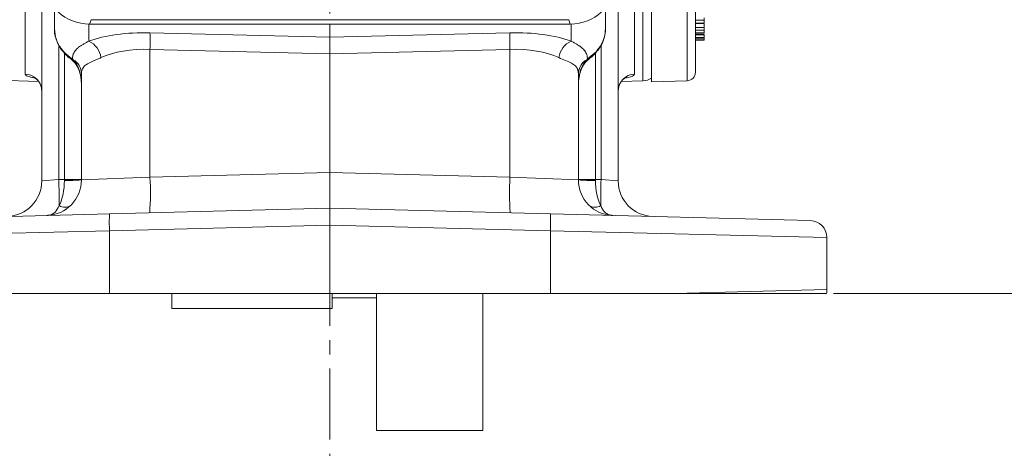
# Model space of a CAD drawing. Header units: inches. Extents: x 0.3 to 33.9, y 0.2 to 21.6.
# Tile 10 of 25: x 20.8 to 27.7, y 4.9 to 7.9. Entities that reach past the tile are written whole.
import ezdxf

# ---------------------------------------------------------------- set-up
doc = ezdxf.new("R2010")
doc.units = ezdxf.units.IN
doc.header["$MEASUREMENT"] = 0
doc.linetypes.add('CENTERX2', pattern=[0.8, 0.5, -0.1, 0.1, -0.1])
doc.layers.add('SLD-0', color=7, linetype='Continuous', lineweight=15)
doc.styles.add('SLDTEXTSTYLE0', font='TXT', dxfattribs={"width": 0.75})
doc.dimstyles.new('SLDDIMSTYLE0', dxfattribs={"dimtxt": 0.25, "dimasz": 0.13, "dimexe": 0, "dimexo": 0.0625, "dimgap": 0.0625, "dimtad": 0, "dimtih": 1, "dimtoh": 1, "dimrnd": 1e-09, "dimzin": 12, "dimdsep": 46, "dimtxsty": 'SLDTEXTSTYLE0', "dimsah": 1, "dimcen": 0.09, "dimadec": 0, "dimazin": 3, "dimtfac": 1, "dimtofl": 0, "dimtmove": 0, "dimatfit": 3, "dimfxl": 1, "dimfrac": 2, "dimtolj": 1, "dimtzin": 12, "dimarcsym": 0})

# ---------------------------------------------------------------- blocks, each defined once
blk = doc.blocks.new('_D_10')
at = {"layer": 'SLD-0'}
for p, q in [((23.0055, 13.5316), (31.06, 13.5316)), ((30.935, 13.5316), (30.935, 10.1526)), ((30.3636, 9.7786), (30.3128, 9.7786)), ((30.3128, 9.7786), (30.3128, 9.3817)), ((31.5065, 9.7786), (31.5573, 9.7786)), ((31.5573, 9.7786), (31.5573, 9.3817)), ((30.3128, 9.3817), (30.3636, 9.3817)), ((31.5573, 9.3817), (31.5065, 9.3817)), ((30.935, 5.952), (30.935, 9.3309)), ((26.5026, 5.952), (31.06, 5.952))]:
    blk.add_line(p, q, dxfattribs=at)
for points in [[(30.935, 13.5316), (30.915, 13.4016), (30.955, 13.4016)], [(30.935, 5.952), (30.955, 6.082), (30.915, 6.082)]]:
    blk.add_solid(points, dxfattribs=at)
at = {"layer": 'SLD-0', "char_height": 0.25, "attachment_point": 1, "style": 'SLDTEXTSTYLE0'}
for s, insert in [('7.58', (30.5102, 10.1516, -1.544)), ('192.52', (30.4271, 9.704, -1.544))]:
    blk.add_mtext(s, dxfattribs=dict(at, insert=insert))
blk = doc.blocks.new('_D_11')
at = {"layer": 'SLD-0'}
for p, q in [((26.8722, 12.2056), (29.0624, 12.2056)), ((28.9374, 12.2056), (28.9374, 9.4897)), ((28.366, 9.1156), (28.3152, 9.1156)), ((28.3152, 9.1156), (28.3152, 8.7187)), ((29.5089, 9.1156), (29.5597, 9.1156)), ((29.5597, 9.1156), (29.5597, 8.7187)), ((28.3152, 8.7187), (28.366, 8.7187)), ((29.5597, 8.7187), (29.5089, 8.7187)), ((28.9374, 5.952), (28.9374, 8.668)), ((26.5026, 5.952), (29.0624, 5.952))]:
    blk.add_line(p, q, dxfattribs=at)
for points in [[(28.9374, 12.2056), (28.9174, 12.0756), (28.9574, 12.0756)], [(28.9374, 5.952), (28.9574, 6.082), (28.9174, 6.082)]]:
    blk.add_solid(points, dxfattribs=at)
at = {"layer": 'SLD-0', "char_height": 0.25, "attachment_point": 1, "style": 'SLDTEXTSTYLE0'}
for s, insert in [('6.25', (28.5126, 9.4887, -1.544)), ('158.84', (28.4294, 9.041, -1.544))]:
    blk.add_mtext(s, dxfattribs=dict(at, insert=insert))

msp = doc.modelspace()

# ---------------------------------------------------------------- linework, layer by layer
at = {"color": 7, "linetype": 'Continuous', "lineweight": 15}
for p, q in [((20.8097, 7.4962), (20.8097, 8.099)), ((20.9255, 6.7436), (20.9255, 8.0051)), ((25.1014, 7.9829), (25.1014, 7.4962)), ((25.22, 7.9782), (25.22, 7.4408)), ((21.0155, 7.9548), (21.0155, 7.8146)), ((24.8955, 7.8146), (24.8955, 7.9548)), ((24.9855, 7.9483), (24.9855, 6.7436)), ((21.2628, 7.8482), (21.2732, 7.879)), ((21.2628, 7.8482), (24.6473, 7.8482)), ((21.2732, 7.879), (24.6369, 7.879)), ((22.9555, 7.8454), (22.9555, 7.8482)), ((22.9555, 7.7565), (22.9555, 7.8454)), ((24.6473, 7.8482), (24.6369, 7.879)), ((25.53, 7.8757), (25.59, 7.8757)), ((25.59, 7.855), (25.53, 7.855)), ((25.59, 7.853), (25.53, 7.853)), ((21.6881, 7.7869), (22.9555, 7.7565)), ((22.9555, 7.7565), (24.223, 7.7869)), ((25.53, 7.8242), (25.59, 7.8242)), ((25.53, 7.8042), (25.59, 7.8042)), ((25.59, 7.7871), (25.53, 7.7871)), ((25.53, 7.7767), (25.59, 7.7767)), ((25.53, 7.7732), (25.59, 7.7732)), ((22.9555, 7.7565), (22.9555, 7.6398)), ((25.59, 7.753), (25.53, 7.753)), ((25.59, 7.7447), (25.53, 7.7447)), ((25.59, 7.7358), (25.53, 7.7358)), ((22.9555, 7.6398), (21.6881, 7.6702)), ((21.6881, 7.6702), (21.6881, 6.7699)), ((24.223, 7.6702), (22.9555, 7.6398)), ((22.9555, 6.8031), (22.9555, 7.6398)), ((24.223, 6.7699), (24.223, 7.6702)), ((24.7689, 7.6024), (24.8305, 7.6539)), ((21.1302, 7.6026), (21.1378, 7.5972)), ((21.1422, 7.6024), (21.1475, 7.5972)), ((24.7636, 7.5972), (24.7689, 7.6024)), ((19.4069, 7.4955), (20.9036, 7.4433)), ((21.2055, 6.751), (21.2055, 7.4986)), ((24.7055, 7.4986), (24.7055, 6.751)), ((25.0073, 7.4432), (25.1597, 7.4486)), ((25.22, 7.4408), (25.4721, 7.4496)), ((21.6881, 6.7699), (22.9555, 6.8031)), ((22.9555, 6.8031), (24.223, 6.7699)), ((22.9555, 6.8031), (22.9555, 6.5532)), ((20.9255, 6.7436), (21.0462, 6.7531)), ((21.0462, 6.7531), (21.0849, 6.7541)), ((21.0849, 6.7541), (21.2055, 6.7541)), ((21.2055, 6.751), (21.6881, 6.7699)), ((24.223, 6.7699), (24.7055, 6.751)), ((24.7055, 6.7541), (24.8262, 6.7541)), ((24.8262, 6.7541), (24.8649, 6.7531)), ((24.8649, 6.7531), (24.9855, 6.7436)), ((21.4032, 6.5126), (22.9555, 6.5532)), ((22.9555, 6.5532), (24.5079, 6.5126)), ((22.9555, 6.4333), (22.9555, 6.5532)), ((19.5724, 6.4647), (21.4032, 6.5126)), ((24.5079, 6.5126), (26.3387, 6.4647)), ((21.4032, 6.3926), (19.4555, 6.3447)), ((22.9555, 6.4333), (21.4032, 6.3926)), ((21.4032, 6.3926), (21.4032, 5.952)), ((22.9555, 6.4333), (22.9555, 5.952)), ((24.5079, 6.3926), (22.9555, 6.4333)), ((24.5079, 5.952), (24.5079, 6.3926)), ((26.4555, 6.3447), (24.5079, 6.3926)), ((26.4555, 6.3447), (26.4555, 5.9785)), ((25.379, 5.952), (26.4555, 5.9785)), ((21.4032, 5.952), (20.5321, 5.952)), ((22.9555, 5.952), (21.4032, 5.952)), ((21.843, 5.8465), (21.843, 5.952)), ((24.5079, 5.952), (22.9555, 5.952)), ((22.971, 5.8465), (22.971, 5.952)), ((22.971, 5.922), (23.283, 5.922)), ((23.283, 4.987), (23.283, 5.952)), ((24.033, 4.987), (24.033, 5.952)), ((25.379, 5.952), (24.5079, 5.952)), ((21.843, 5.8465), (22.971, 5.8465)), ((23.283, 4.987), (24.033, 4.987))]:
    msp.add_line(p, q, dxfattribs=at)
at = {"color": 8, "linetype": 'Continuous', "lineweight": 15}
for p, q in [((25.1597, 7.4486), (25.1597, 7.985)), ((25.4721, 7.9871), (25.4721, 7.4496)), ((21.2568, 7.8482), (21.2568, 7.7285)), ((22.9555, 7.8454), (22.8171, 7.8482)), ((23.094, 7.8482), (22.9555, 7.8454)), ((24.6543, 7.7285), (24.6543, 7.8482)), ((21.0462, 7.6988), (21.0462, 6.7531)), ((24.8649, 6.7531), (24.8649, 7.6991)), ((21.0849, 6.7541), (21.0849, 7.6438)), ((24.8262, 7.6442), (24.8262, 6.7541))]:
    msp.add_line(p, q, dxfattribs=at)
at = {"color": 8, "linetype": 'Continuous', "lineweight": 15, "flags": 128}
for points in [[(21.0805, 7.6539), (21.0784, 7.6515), (21.0782, 7.6511)], [(24.8305, 7.6539), (24.8327, 7.6515), (24.8328, 7.6511)], [(21.1422, 7.6024), (21.1354, 7.6014), (21.1304, 7.6031)], [(24.7689, 7.6024), (24.7757, 7.6014), (24.7807, 7.6031)]]:
    msp.add_lwpolyline(points, dxfattribs=at)
at = {"color": 7, "linetype": 'Continuous', "lineweight": 15}
for centre, radius, start, end in [((19.9581, 7.7286), 1.731, 358.06944, 1.93056), ((25.953, 7.7286), 1.731, 178.06944, 181.93056), ((21.1944, 7.5921), 0.15, 7.5632, 65.40884), ((24.7167, 7.5921), 0.15, 114.59116, 172.4368), ((21.0904, 7.4972), 0.1152, 0.72547, 60.28003), ((24.8207, 7.4972), 0.1152, 119.71997, 179.27453), ((20.8066, 7.3773), 0.1189, 0.45905, 88.49515), ((25.1045, 7.3773), 0.1189, 91.50485, 179.54095), ((25.47, 7.5095), 0.06, 272, 0), ((25.1555, 7.5685), 0.12, 272, 302.51361), ((20.6755, 6.7436), 0.25, 271.5, 0), ((20.9555, 6.751), 0.25, 271.5, 0), ((15.8417, 6.6047), 5.2066, 359.61685, 1.6338), ((21.1144, 7.9279), 1.1805, 268.57209, 274.42791), ((19.8945, 6.6606), 1.7969, 355.51233, 3.48782), ((26.0166, 6.6606), 1.7969, 176.51218, 184.48767), ((24.9555, 6.751), 0.25, 180, 268.5), ((24.7967, 7.9279), 1.1805, 265.57209, 271.42791), ((30.0694, 6.6047), 5.2066, 178.3662, 180.38315), ((25.2355, 6.7436), 0.25, 180, 268.5), ((21.0875, 6.6321), 0.0736, 237.68444, 305.31556), ((24.8235, 6.6321), 0.0736, 234.68444, 302.31556), ((22.5498, 6.4526), 1.1481, 177.00545, 182.99455), ((23.3613, 6.4526), 1.1481, 357.00545, 2.99455), ((26.3355, 6.3447), 0.12, 0, 88.5), ((26.3355, 5.9785), 0.12, 347.24259, 0)]:
    msp.add_arc(centre, radius, start, end, dxfattribs=at)
at = {"color": 8, "linetype": 'Continuous', "lineweight": 15}
for centre, start, end in [((21.1433, 7.6092), 233.20601, 289.34521), ((24.7678, 7.6092), 250.66842, 306.67994)]:
    msp.add_arc(centre, 0.0127, start, end, dxfattribs=at)
at = {"color": 7, "linetype": 'Continuous', "lineweight": 15}
for centre, major_axis, ratio, start_param, end_param in [((21.2724, 8.1458), (0.313, 0.0656), 0.927683, 2.949574, 4.490212), ((24.6377, 8.1458), (0.313, -0.0656), 0.927683, 4.934566, 6.475204), ((21.7099, 7.5463), (0.6249, -0.0274), 0.383235, 1.622509, 2.398549), ((24.2012, 7.5463), (0.6249, 0.0274), 0.383235, 0.743044, 1.519084), ((21.7055, 7.4297), (0.4998, -0.0303), 0.478472, 1.634733, 2.410774), ((24.2055, 7.4297), (0.4998, 0.0303), 0.478472, 0.730819, 1.506859), ((21.0805, 7.4245), (0, 0.2045), 0.611254, 4.712389, 5.718047), ((24.8305, 7.4245), (0, 0.2045), 0.611254, 0.565139, 1.570796), ((20.9555, 6.751), (-0.0065, 0.2499), 0.517444, 3.888295, 4.686209), ((21.0805, 6.7542), (-0.0033, 0.25), 0.017441, 4.686437, 4.711704), ((24.9555, 6.751), (0.0065, 0.2499), 0.517444, 1.596976, 2.39489), ((24.8305, 6.7542), (0.0033, 0.25), 0.017441, 1.571481, 1.596748)]:
    msp.add_ellipse(centre, major_axis=major_axis, ratio=ratio, start_param=start_param, end_param=end_param, dxfattribs=at)
for points, knots in [([(25.53, 8.0363), (25.53, 7.9841), (25.53, 7.8787), (25.53, 7.7505), (25.53, 7.645), (25.53, 7.5681), (25.53, 7.5187), (25.53, 7.5126), (25.53, 7.5095)], [0, 0, 0, 0, 0.159873, 0.3226643, 0.488197, 0.6577181, 0.8283959, 1, 1, 1, 1]), ([(25.59, 7.8757), (25.59, 7.8771), (25.59, 7.8809), (25.59, 7.8867), (25.59, 7.891), (25.59, 7.8931)], [0, 0, 0, 0, 0.218061, 0.607467, 1, 1, 1, 1]), ([(25.59, 7.8757), (25.59, 7.8747), (25.59, 7.8719), (25.59, 7.866), (25.59, 7.8605), (25.59, 7.8563), (25.59, 7.8554), (25.59, 7.855)], [0, 0, 0, 0, 0.116766, 0.316948, 0.687458, 0.870936, 1, 1, 1, 1]), ([(25.59, 7.8559), (25.59, 7.8555), (25.59, 7.8546), (25.59, 7.8546), (25.59, 7.8549), (25.59, 7.855)], [0, 0, 0, 0, 0.401746, 0.89204, 1, 1, 1, 1]), ([(25.59, 7.8242), (25.59, 7.8247), (25.59, 7.8259), (25.59, 7.8306), (25.59, 7.8387), (25.59, 7.8458), (25.59, 7.8499)], [0, 0, 0, 0, 0.131408, 0.309945, 0.60289, 1, 1, 1, 1]), ([(21.0155, 7.8146), (21.0181, 7.7892), (21.0233, 7.7385), (21.0535, 7.6852), (21.0757, 7.6595), (21.0805, 7.6539)], [0, 0, 0, 0, 0.440119, 0.877499, 1, 1, 1, 1]), ([(21.0165, 7.8115), (21.0163, 7.8071), (21.0153, 7.787), (21.023, 7.7512), (21.0397, 7.707), (21.0592, 7.6733), (21.0744, 7.6567), (21.079, 7.6517)], [0, 0, 0, 0, 0.077196, 0.345933, 0.619108, 0.886465, 1, 1, 1, 1]), ([(24.8305, 7.6539), (24.8434, 7.6702), (24.8724, 7.7067), (24.8926, 7.7635), (24.8948, 7.8013), (24.8955, 7.8146)], [0, 0, 0, 0, 0.342388, 0.768147, 1, 1, 1, 1]), ([(24.8321, 7.6517), (24.8375, 7.6578), (24.8534, 7.6756), (24.8738, 7.7115), (24.8899, 7.7582), (24.8969, 7.7936), (24.8953, 7.8117), (24.8951, 7.8131)], [0, 0, 0, 0, 0.136277, 0.399759, 0.688132, 0.975701, 1, 1, 1, 1]), ([(25.59, 7.8242), (25.59, 7.824), (25.59, 7.8237), (25.59, 7.8242), (25.59, 7.8242)], [0, 0, 0, 0, 0.9346477, 1, 1, 1, 1]), ([(25.59, 7.8042), (25.59, 7.8045), (25.59, 7.8054), (25.59, 7.8096), (25.59, 7.8145), (25.59, 7.8185), (25.59, 7.8196)], [0, 0, 0, 0, 0.180552, 0.445096, 0.846023, 1, 1, 1, 1]), ([(25.59, 7.7871), (25.59, 7.7876), (25.59, 7.7887), (25.59, 7.7931), (25.59, 7.7986), (25.59, 7.8042), (25.59, 7.8075), (25.59, 7.809)], [0, 0, 0, 0, 0.15671, 0.401174, 0.666276, 0.851909, 1, 1, 1, 1]), ([(25.59, 7.7767), (25.59, 7.777), (25.59, 7.7773), (25.59, 7.7803), (25.59, 7.7805)], [0, 0, 0, 0, 0.9276947, 1, 1, 1, 1]), ([(25.59, 7.753), (25.59, 7.7553), (25.59, 7.7588), (25.59, 7.7663), (25.59, 7.7706), (25.59, 7.773), (25.59, 7.7732)], [0, 0, 0, 0, 0.50378, 0.737382, 0.971834, 1, 1, 1, 1]), ([(21.1422, 7.6024), (21.1424, 7.6069), (21.1429, 7.6161), (21.1457, 7.6301), (21.1507, 7.6444), (21.1592, 7.6587), (21.1706, 7.6721), (21.1843, 7.684), (21.1997, 7.695), (21.2164, 7.7054), (21.2352, 7.7163), (21.2496, 7.7244), (21.2568, 7.7285)], [0, 0, 0, 0, 0.085725, 0.1716113, 0.2837414, 0.396269, 0.5100372, 0.6242488, 0.7174074, 0.8108474, 0.9052312, 1, 1, 1, 1]), ([(24.6543, 7.7285), (24.6612, 7.7246), (24.6752, 7.7167), (24.6944, 7.7056), (24.7122, 7.6945), (24.7279, 7.6831), (24.7411, 7.6714), (24.7515, 7.6592), (24.7592, 7.6465), (24.7646, 7.633), (24.768, 7.6184), (24.7686, 7.6077), (24.7689, 7.6024)], [0, 0, 0, 0, 0.091496, 0.183366, 0.286839, 0.390711, 0.495688, 0.601017, 0.700077, 0.799416, 0.899576, 1, 1, 1, 1]), ([(25.59, 7.753), (25.59, 7.7522), (25.59, 7.7508), (25.59, 7.7478), (25.59, 7.7458), (25.59, 7.7447)], [0, 0, 0, 0, 0.409669, 0.69267, 1, 1, 1, 1]), ([(25.59, 7.7358), (25.59, 7.7359), (25.59, 7.7361), (25.59, 7.7379), (25.59, 7.7403), (25.59, 7.7429), (25.59, 7.7442), (25.59, 7.7447)], [0, 0, 0, 0, 0.142219, 0.370296, 0.705474, 0.875851, 1, 1, 1, 1]), ([(21.0788, 7.6516), (21.0811, 7.6486), (21.0927, 7.6333), (21.111, 7.6175), (21.1269, 7.6059), (21.1306, 7.6033)], [0, 0, 0, 0, 0.160432, 0.808828, 1, 1, 1, 1]), ([(21.0805, 7.6539), (21.0817, 7.6527), (21.0996, 7.6331), (21.1216, 7.6172), (21.1422, 7.6024)], [0, 0, 0, 0, 0.061953, 1, 1, 1, 1]), ([(24.7805, 7.6033), (24.7847, 7.6064), (24.8024, 7.6193), (24.8208, 7.6353), (24.8317, 7.6502), (24.8327, 7.6514)], [0, 0, 0, 0, 0.222559, 0.934849, 1, 1, 1, 1]), ([(21.1357, 7.599), (21.1391, 7.596), (21.1531, 7.5838), (21.1734, 7.5561), (21.1926, 7.5139), (21.2037, 7.4687), (21.205, 7.4381), (21.2055, 7.4245)], [0, 0, 0, 0, 0.068576, 0.280578, 0.522634, 0.787085, 1, 1, 1, 1]), ([(21.3431, 7.6119), (21.3349, 7.6082), (21.3185, 7.6009), (21.2961, 7.5915), (21.2756, 7.5828), (21.2568, 7.5739), (21.2403, 7.5645), (21.2266, 7.5538), (21.2161, 7.5413), (21.2096, 7.5277), (21.2061, 7.5134), (21.2057, 7.5036), (21.2055, 7.4986)], [0, 0, 0, 0, 0.095516, 0.191631, 0.289412, 0.387736, 0.494769, 0.602543, 0.712756, 0.823908, 0.911723, 1, 1, 1, 1]), ([(24.7055, 7.4986), (24.7046, 7.5092), (24.7027, 7.5305), (24.6861, 7.5541), (24.6575, 7.5733), (24.618, 7.5901), (24.5842, 7.6048), (24.568, 7.6119)], [0, 0, 0, 0, 0.193788, 0.392776, 0.597116, 0.80657, 1, 1, 1, 1]), ([(24.7055, 7.4245), (24.7057, 7.4324), (24.7064, 7.4576), (24.7137, 7.4985), (24.7307, 7.5429), (24.7514, 7.5766), (24.7686, 7.5927), (24.7754, 7.599)], [0, 0, 0, 0, 0.122789, 0.394087, 0.643573, 0.859988, 1, 1, 1, 1]), ([(24.7733, 7.5972), (24.7751, 7.5989), (24.7774, 7.6009), (24.7801, 7.6025), (24.7806, 7.6028)], [0, 0, 0, 0, 0.806611, 1, 1, 1, 1]), ([(20.8693, 7.473), (20.8691, 7.4731), (20.868, 7.4734), (20.8726, 7.4718), (20.8838, 7.465), (20.9003, 7.4504), (20.915, 7.4278), (20.9241, 7.4048), (20.9242, 7.3903), (20.9242, 7.3862)], [0, 0, 0, 0, 0.021137, 0.17463, 0.325069, 0.500122, 0.700991, 0.914476, 1, 1, 1, 1]), ([(24.9865, 7.3837), (24.9873, 7.393), (24.9889, 7.4119), (25.0009, 7.4365), (25.0157, 7.4552), (25.0297, 7.4667), (25.0404, 7.4725), (25.0417, 7.473), (25.0424, 7.4732)], [0, 0, 0, 0, 0.186494, 0.383148, 0.557514, 0.713105, 0.855946, 1, 1, 1, 1]), ([(24.9855, 6.7436), (24.9857, 6.7359), (24.9859, 6.7282), (24.9858, 6.732), (24.9858, 6.732)], [0, 0, 0, 0, 0.99997, 1, 1, 1, 1]), ([(21.0482, 6.5698), (21.0398, 6.5529), (21.0309, 6.5347), (21.011, 6.5166), (20.9979, 6.5084), (20.9819, 6.5035), (20.9732, 6.5019), (20.9683, 6.5014), (20.9656, 6.5012), (20.9641, 6.5011), (20.9632, 6.5011), (20.9628, 6.5011), (20.9625, 6.5011), (20.9624, 6.5011), (20.9622, 6.501), (20.9621, 6.501)], [0, 0, 0, 0, 0.426251, 0.457293, 0.712383, 0.842296, 0.912355, 0.951016, 0.972553, 0.984602, 0.991356, 0.995145, 0.996106, 0.996742, 1, 1, 1, 1]), ([(24.949, 6.501), (24.9489, 6.501), (24.9487, 6.5011), (24.9485, 6.5011), (24.9483, 6.5011), (24.9479, 6.5011), (24.947, 6.5011), (24.9455, 6.5012), (24.9428, 6.5014), (24.9379, 6.5019), (24.9291, 6.5035), (24.9132, 6.5084), (24.9001, 6.5166), (24.8802, 6.5347), (24.8712, 6.5529), (24.8629, 6.5698)], [0, 0, 0, 0, 0.003258, 0.003894, 0.004855, 0.008644, 0.015398, 0.027447, 0.048984, 0.087645, 0.157704, 0.287617, 0.542707, 0.573749, 1, 1, 1, 1]), ([(26.4526, 5.952), (26.4498, 5.952), (26.4445, 5.952), (26.4023, 5.952), (26.3384, 5.952), (26.2504, 5.952), (26.1392, 5.952), (26.0068, 5.952), (25.8393, 5.952), (25.633, 5.952), (25.4637, 5.952), (25.379, 5.952)], [0, 0, 0, 0, 0.110362, 0.213754, 0.317476, 0.420866, 0.524226, 0.627917, 0.731274, 0.865638, 1, 1, 1, 1])]:
    msp.add_open_spline(points, degree=3, knots=knots, dxfattribs=at)
at = {"color": 8, "linetype": 'Continuous', "lineweight": 15}
for points, knots in [([(20.8685, 7.4708), (20.8595, 7.4724), (20.8321, 7.477), (20.8134, 7.486), (20.8107, 7.4935), (20.8097, 7.4962)], [0, 0, 0, 0, 0.236996, 0.723104, 1, 1, 1, 1]), ([(25.1014, 7.4962), (25.0982, 7.4914), (25.0919, 7.4819), (25.0658, 7.4733), (25.0431, 7.4702), (25.0414, 7.47)], [0, 0, 0, 0, 0.478374, 0.960931, 1, 1, 1, 1])]:
    msp.add_open_spline(points, degree=3, knots=knots, dxfattribs=at)
at = {"layer": 'SLD-0', "linetype": 'CENTERX2', "lineweight": 0}
msp.add_line((22.9555, 17.4229), (22.9555, 3.5928), dxfattribs=at)

# ---------------------------------------------------------------- dimensions: what is measured, and where the dimension line sits
at = {"layer": 'SLD-0'}
for base, p2, picture, middle in [((30.935, 13.5316), (22.9555, 13.5316), '_D_10', (30.935, 9.7418)), ((28.9374, 12.2056), (26.8222, 12.2056), '_D_11', (28.9374, 9.0788))]:
    dim = msp.add_linear_dim(base=base, p1=(26.4526, 5.952), p2=p2, angle=90, dimstyle='SLDDIMSTYLE0', dxfattribs=at)
    dim.commit()
    dim.dimension.update_dxf_attribs({"geometry": picture, "text_midpoint": middle, "dimtype": 160})

doc.saveas('drawing.dxf')
